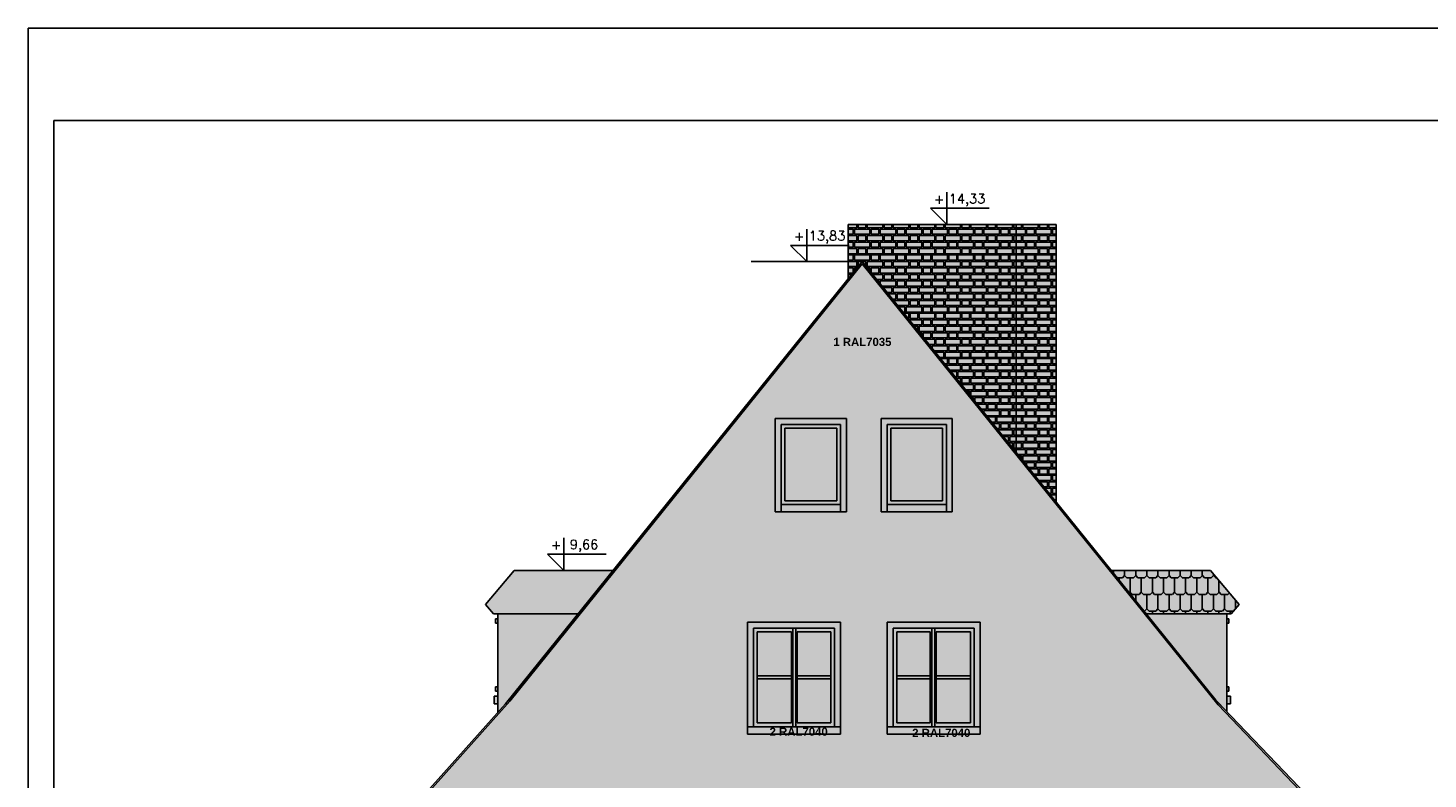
# Model space of a CAD drawing. Header units: millimetres. Extents: x 11979 to 23691, y 12825 to 41978.
# Tile 64 of 256: x 15292 to 17183, y 23178 to 24192. Entities that reach past the tile are written whole.
import ezdxf
from ezdxf.enums import TextEntityAlignment as Align

# ---------------------------------------------------------------- set-up
doc = ezdxf.new("R2010")
doc.units = ezdxf.units.MM
for name, color, linetype in [('-LI-WIDOK', 2, 'Continuous'), ('-MEBLE', 1, 'Continuous'), ('-RAMKA', 2, 'Continuous'), ('0-RAMKA-1', 2, 'Continuous'), ('_PROJEKTOWANE', 5, 'Continuous')]:
    doc.layers.add(name, color=color, linetype=linetype)
doc.styles.add('ARIAL', font='arial.ttf', dxfattribs={"height": 0.5})
doc.styles.add('SIMPLEX', font='simplex')

# ---------------------------------------------------------------- blocks, each defined once
blk = doc.blocks.new('FRWERFRWFSDWR')
at = {"layer": '-RAMKA', "color": 8}
for q in [(10137.9, 12472.2), (7167.9, 10372.2)]:
    blk.add_line((7167.9, 12472.2), q, dxfattribs=at)
at = {"layer": '-RAMKA', "color": 2}
for p, q in [((10102.9, 12347.2), (7202.9, 12347.2)), ((7202.9, 12347.2), (7202.9, 10407.2))]:
    blk.add_line(p, q, dxfattribs=at)

msp = doc.modelspace()

# ---------------------------------------------------------------- hatches: boundary and pattern name
at = {"layer": '-LI-WIDOK', "true_color": 0x991b1e}
h = msp.add_hatch(color=244, dxfattribs=at)
h.dxf.hatch_style = 1
h.paths.add_polyline_path([(16626.96, 23926.46), (16399.96, 23926.46), (16399.96, 23852.9), (16418.98, 23876.46), (16626.96, 23618.55)])
h.paths.add_polyline_path([(16680.96, 23926.46), (16626.96, 23926.46), (16626.96, 23618.55), (16680.96, 23551.59)])
at = {"layer": '-LI-WIDOK', "true_color": 0x939598}
h = msp.add_hatch(dxfattribs=at)
h.set_pattern_fill('FLEMISH', color=252, scale=35)
h.set_pattern_definition([(0, (481540.704, 32742.119), (17.5, 8.75), [21, -1.75, 10.5, -1.75]), (0, (481540.704, 32749.119), (17.5, 8.75), [21, -1.75, 10.5, -1.75]), (90, (481540.704, 32742.119), (-17.5, 8.75), [7, -10.5]), (90, (481561.704, 32742.119), (-17.5, 8.75), [7, -10.5]), (90, (481563.454, 32742.119), (-17.5, 8.75), [7, -10.5]), (90, (481573.954, 32742.119), (-17.5, 8.75), [7, -10.5])])
h.paths.add_polyline_path([(16626.96, 23926.46), (16399.96, 23926.46), (16399.96, 23852.9), (16418.98, 23876.46), (16626.96, 23618.55)])
h.paths.add_polyline_path([(16680.96, 23926.46), (16626.96, 23926.46), (16626.96, 23618.55), (16680.96, 23551.59)])
at = {"layer": '-LI-WIDOK', "true_color": 0xededed}
h = msp.add_hatch(color=7, dxfattribs=at)
h.dxf.hatch_style = 1
edge = h.paths.add_edge_path()
edge.add_line((16983.98, 23126.46), (16991.96, 23126.46))
edge.add_arc((17022.68, 23120.21), 31.35, 99.5474, 168.50496, ccw=False)
edge.add_ellipse((17017.48, 23151.48), major_axis=(-0.638, 0.124), ratio=0.526716, start_angle=95.84223, end_angle=276.04197)
edge.add_ellipse((17018.52, 23151.98), major_axis=(-1.4, 0.49), ratio=0.4271739, start_angle=-85.27404, end_angle=50.80577, ccw=False)
edge.add_ellipse((17018.51, 23153.13), major_axis=(-0.392, 0.518), ratio=0.526716, start_angle=148.32644, end_angle=236.30772)
edge.add_line((17018.96, 23153.02), (16899.45, 23278.16))
edge.add_line((16899.45, 23278.16), (16418.98, 23873.28))
edge.add_line((16418.98, 23873.28), (15943.09, 23283.14))
edge.add_line((15943.09, 23283.14), (15826.98, 23153.3))
edge.add_line((15826.98, 23153.3), (15826.98, 23153.02))
edge.add_ellipse((15827.42, 23153.13), major_axis=(0.392, 0.518), ratio=0.526716, start_angle=123.69228, end_angle=211.67356)
edge.add_ellipse((15827.41, 23151.98), major_axis=(1.4, 0.49), ratio=0.4271739, start_angle=309.19423, end_angle=445.27404)
edge.add_ellipse((15828.46, 23151.48), major_axis=(0.638, 0.124), ratio=0.526716, start_angle=83.95803, end_angle=264.15777)
edge.add_arc((15823.26, 23120.21), 31.35, 11.49504, 80.4526, ccw=False)
edge.add_line((15853.98, 23126.46), (15858.98, 23126.46))
edge.add_line((15858.98, 23126.46), (15862.98, 23126.46))
edge.add_line((15862.98, 23126.46), (15862.98, 22909.23))
edge.add_line((15862.98, 22909.23), (16474.95, 22909.23))
edge.add_line((16474.95, 22909.23), (16474.95, 23091.51))
edge.add_line((16474.95, 23091.51), (16476.95, 23091.51))
edge.add_line((16476.95, 23091.51), (16476.95, 23068.94))
edge.add_line((16476.95, 23068.94), (16480.48, 23068.94))
edge.add_line((16480.48, 23068.94), (16480.48, 23078.46))
edge.add_line((16480.48, 23078.46), (16493.2, 23078.46))
edge.add_line((16493.2, 23078.46), (16493.2, 23091.51))
edge.add_line((16493.2, 23091.51), (16495.2, 23091.51))
edge.add_line((16495.2, 23091.51), (16495.2, 23078.46))
edge.add_line((16495.2, 23078.46), (16509.2, 23078.46))
edge.add_line((16509.2, 23078.46), (16509.2, 23091.51))
edge.add_line((16509.2, 23091.51), (16511.2, 23091.51))
edge.add_line((16511.2, 23091.51), (16511.2, 23078.46))
edge.add_line((16511.2, 23078.46), (16525.2, 23078.46))
edge.add_line((16525.2, 23078.46), (16525.2, 23091.51))
edge.add_line((16525.2, 23091.51), (16527.2, 23091.51))
edge.add_line((16527.2, 23091.51), (16527.2, 23078.46))
edge.add_line((16527.2, 23078.46), (16541.2, 23078.46))
edge.add_line((16541.2, 23078.46), (16541.2, 23091.51))
edge.add_line((16541.2, 23091.51), (16543.2, 23091.51))
edge.add_line((16543.2, 23091.51), (16543.2, 23078.46))
edge.add_line((16543.2, 23078.46), (16557.2, 23078.46))
edge.add_line((16557.2, 23078.46), (16557.2, 23091.51))
edge.add_line((16557.2, 23091.51), (16559.2, 23091.51))
edge.add_line((16559.2, 23091.51), (16559.2, 23078.46))
edge.add_line((16559.2, 23078.46), (16573.2, 23078.46))
edge.add_line((16573.2, 23078.46), (16573.2, 23091.51))
edge.add_line((16573.2, 23091.51), (16575.2, 23091.51))
edge.add_line((16575.2, 23091.51), (16575.2, 23078.46))
edge.add_line((16575.2, 23078.46), (16589.2, 23078.46))
edge.add_line((16589.2, 23078.46), (16589.2, 23091.51))
edge.add_line((16589.2, 23091.51), (16591.2, 23091.51))
edge.add_line((16591.2, 23091.51), (16591.2, 23078.46))
edge.add_line((16591.2, 23078.46), (16605.2, 23078.46))
edge.add_line((16605.2, 23078.46), (16605.2, 23091.51))
edge.add_line((16605.2, 23091.51), (16607.2, 23091.51))
edge.add_line((16607.2, 23091.51), (16607.2, 23078.46))
edge.add_line((16607.2, 23078.46), (16619.48, 23078.46))
edge.add_line((16619.48, 23078.46), (16619.48, 23068.94))
edge.add_line((16619.48, 23068.94), (16623.6, 23068.94))
edge.add_line((16623.6, 23068.94), (16623.6, 23091.51))
edge.add_line((16623.6, 23091.51), (16625.6, 23091.51))
edge.add_line((16625.6, 23091.51), (16625.6, 22909.23))
edge.add_line((16625.6, 22909.23), (16659.98, 22909.23))
edge.add_line((16659.98, 22909.23), (16659.98, 22526.23))
edge.add_line((16659.98, 22526.23), (16983.98, 22526.23))
edge.add_line((16983.98, 22526.23), (16983.98, 22565.46))
edge.add_line((16983.98, 22565.46), (16983.98, 23126.46))
h.paths.add_polyline_path([(16263.81, 23238.46), (16263.81, 23389.46), (16389.48, 23389.46), (16389.48, 23238.46)], flags=16)
h.paths.add_polyline_path([(16271.81, 23248.46), (16271.81, 23381.46), (16381.48, 23381.46), (16381.48, 23248.46)], flags=0)
h.paths.add_polyline_path([(16276.81, 23253.46), (16276.81, 23376.46), (16323.15, 23376.46), (16323.15, 23253.46)], flags=0)
h.paths.add_polyline_path([(16331.15, 23253.46), (16331.15, 23376.46), (16376.48, 23376.46), (16376.48, 23253.46)], flags=0)
h.paths.add_polyline_path([(16452.48, 23238.46), (16452.48, 23389.46), (16578.15, 23389.46), (16578.15, 23238.46)], flags=16)
h.paths.add_polyline_path([(16460.48, 23248.46), (16460.48, 23381.46), (16570.15, 23381.46), (16570.15, 23248.46)], flags=0)
h.paths.add_polyline_path([(16465.48, 23253.46), (16465.48, 23376.46), (16510.81, 23376.46), (16510.81, 23253.46)], flags=0)
h.paths.add_polyline_path([(16518.81, 23253.46), (16518.81, 23376.46), (16565.15, 23376.46), (16565.15, 23253.46)], flags=0)
h.paths.add_polyline_path([(16301.48, 23538.46), (16301.48, 23664.46), (16397.48, 23664.46), (16397.48, 23538.46)], flags=16)
h.paths.add_polyline_path([(16309.48, 23548.46), (16309.48, 23656.46), (16389.48, 23656.46), (16389.48, 23548.46)], flags=0)
h.paths.add_polyline_path([(16314.48, 23553.46), (16314.48, 23651.46), (16384.48, 23651.46), (16384.48, 23553.46)], flags=0)
h.paths.add_polyline_path([(16444.48, 23538.46), (16444.48, 23664.46), (16540.48, 23664.46), (16540.48, 23538.46)], flags=16)
h.paths.add_polyline_path([(16452.48, 23548.46), (16452.48, 23656.46), (16532.48, 23656.46), (16532.48, 23548.46)], flags=0)
h.paths.add_polyline_path([(16457.48, 23553.46), (16457.48, 23651.46), (16527.48, 23651.46), (16527.48, 23553.46)], flags=0)
at = {"layer": '-LI-WIDOK', "true_color": 0xb6c7cd}
h = msp.add_hatch(color=9, dxfattribs=at)
h.dxf.hatch_style = 1
h.paths.add_polyline_path([(15943.09, 23283.14), (16418.98, 23873.28), (16899.45, 23278.16), (17018.96, 23153.02), (17018.96, 23156.46), (16896.37, 23284.46), (16802.48, 23400.89), (16418.98, 23876.46), (15936.98, 23279.46), (15926.58, 23267.83), (15826.98, 23156.46), (15826.98, 23153.3)])
at = {"layer": '-LI-WIDOK', "true_color": 0x939598}
h = msp.add_hatch(color=252, dxfattribs=at)
h.dxf.hatch_style = 1
h.paths.add_polyline_path([(16309.48, 23656.46), (16389.48, 23656.46), (16389.48, 23548.46), (16389.48, 23538.46), (16397.48, 23538.46), (16397.48, 23664.46), (16301.48, 23664.46), (16301.48, 23538.46), (16309.48, 23538.46), (16309.48, 23548.46)])
h.paths.add_polyline_path([(16452.48, 23656.46), (16532.48, 23656.46), (16532.48, 23548.46), (16532.48, 23538.46), (16540.48, 23538.46), (16540.48, 23664.46), (16444.48, 23664.46), (16444.48, 23538.46), (16452.48, 23538.46), (16452.48, 23548.46)])
h.paths.add_polyline_path([(16532.48, 23548.46), (16452.48, 23548.46), (16452.48, 23538.46), (16532.48, 23538.46)], flags=17)
h.paths.add_polyline_path([(16389.48, 23548.46), (16309.48, 23548.46), (16309.48, 23538.46), (16389.48, 23538.46)], flags=17)
h.paths.add_polyline_path([(16389.48, 23389.46), (16263.81, 23389.46), (16263.81, 23248.46), (16271.81, 23248.46), (16271.81, 23381.46), (16381.48, 23381.46), (16381.48, 23248.46), (16389.48, 23248.46)])
h.paths.add_polyline_path([(16389.48, 23248.46), (16263.81, 23248.46), (16263.81, 23238.46), (16389.48, 23238.46)])
h.paths.add_polyline_path([(16578.15, 23248.46), (16452.48, 23248.46), (16452.48, 23238.46), (16578.15, 23238.46)])
h.paths.add_polyline_path([(16460.48, 23381.46), (16570.15, 23381.46), (16570.15, 23248.46), (16578.15, 23248.46), (16578.15, 23389.46), (16452.48, 23389.46), (16452.48, 23248.46), (16460.48, 23248.46)])
h.paths.add_polyline_path([(16488.48, 22990.24), (16480.48, 22990.24), (16480.48, 22971.24), (16488.48, 22971.24)])
h.paths.add_polyline_path([(16488.48, 23007.59), (16480.48, 23007.59), (16480.48, 22992.24), (16488.48, 22992.24)])
h.paths.add_polyline_path([(16488.48, 23028.59), (16480.48, 23028.59), (16480.48, 23009.59), (16488.48, 23009.59)])
h.paths.add_polyline_path([(16488.48, 23047.44), (16480.48, 23047.44), (16480.48, 23029.09), (16488.48, 23029.09)])
h.paths.add_polyline_path([(16488.48, 23066.94), (16480.48, 23066.94), (16480.48, 23047.94), (16488.48, 23047.94)])
h.paths.add_polyline_path([(16493.2, 23078.46), (16480.48, 23078.46), (16480.48, 23068.94), (16488.48, 23068.94), (16488.48, 23070.46), (16493.2, 23070.46)])
h.paths.add_polyline_path([(16509.2, 23078.46), (16495.2, 23078.46), (16495.2, 23070.46), (16509.2, 23070.46)])
h.paths.add_polyline_path([(16525.2, 23078.46), (16511.2, 23078.46), (16511.2, 23070.46), (16525.2, 23070.46)])
h.paths.add_polyline_path([(16541.2, 23078.46), (16527.2, 23078.46), (16527.2, 23070.46), (16541.2, 23070.46)])
h.paths.add_polyline_path([(16557.2, 23078.46), (16543.2, 23078.46), (16543.2, 23070.46), (16557.2, 23070.46)])
h.paths.add_polyline_path([(16573.2, 23078.46), (16559.2, 23078.46), (16559.2, 23070.46), (16573.2, 23070.46)])
h.paths.add_polyline_path([(16589.2, 23078.46), (16575.2, 23078.46), (16575.2, 23070.46), (16589.2, 23070.46)])
h.paths.add_polyline_path([(16605.2, 23078.46), (16591.2, 23078.46), (16591.2, 23070.46), (16605.2, 23070.46)])
h.paths.add_polyline_path([(16619.48, 23078.46), (16607.2, 23078.46), (16607.2, 23070.46), (16611.48, 23070.46), (16611.48, 23068.94), (16619.48, 23068.94)])
h.paths.add_polyline_path([(16619.48, 23066.94), (16611.48, 23066.94), (16611.48, 23047.94), (16619.48, 23047.94)])
h.paths.add_polyline_path([(16619.48, 23047.44), (16611.48, 23047.44), (16611.48, 23029.09), (16619.48, 23029.09)])
h.paths.add_polyline_path([(16619.48, 23028.59), (16611.48, 23028.59), (16611.48, 23009.59), (16619.48, 23009.59)])
h.paths.add_polyline_path([(16619.48, 23007.59), (16611.48, 23007.59), (16611.48, 22992.24), (16619.48, 22992.24)])
h.paths.add_polyline_path([(16619.48, 22990.24), (16611.48, 22990.24), (16611.48, 22971.24), (16619.48, 22971.24)])
h.paths.add_polyline_path([(16619.48, 22970.74), (16611.48, 22970.74), (16611.48, 22952.39), (16619.48, 22952.39)])
h.paths.add_polyline_path([(16619.48, 22951.89), (16611.48, 22951.89), (16611.48, 22932.89), (16619.48, 22932.89)])
h.paths.add_polyline_path([(16619.48, 22930.46), (16607.2, 22930.46), (16607.2, 22920.46), (16619.48, 22920.46)])
h.paths.add_polyline_path([(16605.2, 22930.46), (16591.2, 22930.46), (16591.2, 22920.46), (16605.2, 22920.46)])
h.paths.add_polyline_path([(16589.2, 22930.46), (16575.2, 22930.46), (16575.2, 22920.46), (16589.2, 22920.46)])
h.paths.add_polyline_path([(16573.2, 22930.46), (16559.2, 22930.46), (16559.2, 22920.46), (16573.2, 22920.46)])
h.paths.add_polyline_path([(16557.2, 22930.46), (16543.2, 22930.46), (16543.2, 22920.46), (16557.2, 22920.46)])
h.paths.add_polyline_path([(16541.2, 22930.46), (16527.2, 22930.46), (16527.2, 22920.46), (16541.2, 22920.46)])
h.paths.add_polyline_path([(16525.2, 22930.46), (16511.2, 22930.46), (16511.2, 22920.46), (16525.2, 22920.46)])
h.paths.add_polyline_path([(16509.2, 22930.46), (16495.2, 22930.46), (16495.2, 22920.46), (16509.2, 22920.46)])
h.paths.add_polyline_path([(16480.48, 22930.89), (16476.95, 22930.89), (16476.95, 22909.23), (16493.2, 22909.23), (16493.2, 22920.46), (16480.48, 22920.46)])
h.paths.add_polyline_path([(16493.2, 22930.46), (16480.48, 22930.46), (16480.48, 22920.46), (16493.2, 22920.46)], flags=17)
h.paths.add_polyline_path([(16488.48, 22951.89), (16480.48, 22951.89), (16480.48, 22932.89), (16488.48, 22932.89)])
h.paths.add_polyline_path([(16488.48, 22970.74), (16480.48, 22970.74), (16480.48, 22952.39), (16488.48, 22952.39)])
at = {"layer": '-LI-WIDOK', "true_color": 0xededed}
h = msp.add_hatch(color=7, dxfattribs=at)
h.dxf.hatch_style = 1
h.paths.add_polyline_path([(16389.48, 23656.46), (16309.48, 23656.46), (16309.48, 23548.46), (16389.48, 23548.46)])
h.paths.add_polyline_path([(16314.48, 23651.46), (16384.48, 23651.46), (16384.48, 23553.46), (16314.48, 23553.46)], flags=16)
h.paths.add_polyline_path([(16532.48, 23656.46), (16452.48, 23656.46), (16452.48, 23548.46), (16532.48, 23548.46)])
h.paths.add_polyline_path([(16457.48, 23651.46), (16527.48, 23651.46), (16527.48, 23553.46), (16457.48, 23553.46)], flags=16)
h.paths.add_polyline_path([(16516.81, 23381.46), (16512.81, 23381.46), (16512.81, 23248.46), (16516.81, 23248.46)])
h.paths.add_polyline_path([(16512.81, 23381.46), (16460.48, 23381.46), (16460.48, 23248.46), (16512.81, 23248.46)])
h.paths.add_polyline_path([(16510.81, 23376.46), (16510.81, 23253.46), (16465.48, 23253.46), (16465.48, 23376.46)], flags=16)
h.paths.add_polyline_path([(16510.81, 23316.96), (16465.48, 23316.96), (16465.48, 23312.96), (16510.81, 23312.96)], flags=0)
h.paths.add_polyline_path([(16565.15, 23316.96), (16518.81, 23316.96), (16518.81, 23312.96), (16565.15, 23312.96)], flags=0)
h.paths.add_polyline_path([(16570.15, 23381.46), (16516.81, 23381.46), (16516.81, 23248.46), (16570.15, 23248.46)])
h.paths.add_polyline_path([(16565.15, 23253.46), (16518.81, 23253.46), (16518.81, 23376.46), (16565.15, 23376.46)], flags=16)
at = {"layer": '-LI-WIDOK', "true_color": 0xadddf7}
h = msp.add_hatch(color=141, dxfattribs=at)
h.dxf.hatch_style = 1
h.paths.add_polyline_path([(16384.48, 23651.46), (16314.48, 23651.46), (16314.48, 23553.46), (16384.48, 23553.46)])
h.paths.add_polyline_path([(16527.48, 23651.46), (16457.48, 23651.46), (16457.48, 23553.46), (16527.48, 23553.46)])
at = {"layer": '-LI-WIDOK'}
h = msp.add_hatch(dxfattribs=at)
h.set_pattern_fill('DACHOWKA', color=256, scale=2)
h.set_pattern_definition([(0, (481546.7, 32742.12), (0, 90), [18, -12]), (0, (481561.7, 32787.12), (0, 90), [18, -12]), (90, (481540.704, 32748.12), (-30, 2e-15), [39, -51]), (90, (481555.704, 32793.12), (-30, 2e-15), [39, -51]), (45, (481564.704, 32742.12), (-44.999993, 44.999993), [8.4852, -55.1544]), (45, (481594.704, 32742.12), (-44.999993, 44.999993), [8.4852, -55.1544]), (45, (481624.704, 32742.12), (-44.999993, 44.999993), [8.4852, -55.1544]), (135, (481546.704, 32742.12), (-44.999993, -44.999993), [8.4852, -55.1544]), (135, (481576.704, 32742.12), (-44.999993, -44.999993), [8.4852, -55.1544]), (135, (481606.704, 32742.12), (-44.999993, -44.999993), [8.4852, -55.1544])])
h.paths.add_polyline_path([(16444.84, 20871.33), (16339.57, 20825.47), (16339.57, 20812.69), (16546.16, 20812.69), (16546.16, 20825.47)], flags=0)
h.paths.add_polyline_path([(16796.75, 20871.33), (16691.48, 20825.47), (16691.48, 20812.69), (16898.07, 20812.69), (16898.07, 20825.47)], flags=0)
h.paths.add_polyline_path([(16444.84, 20871.33), (16339.57, 20825.47), (16339.57, 20812.69), (16546.16, 20812.69), (16546.16, 20825.47)], flags=0)
h.paths.add_polyline_path([(16796.75, 20871.33), (16691.48, 20825.47), (16691.48, 20812.69), (16898.07, 20812.69), (16898.07, 20825.47)], flags=0)
h.paths.add_polyline_path([(16082.36, 23459.52), (15948.85, 23459.52), (15910.16, 23413.66), (15920.73, 23400.89), (16035.02, 23400.89)])
h.paths.add_polyline_path([(17163.1, 21288.26), (16324.7, 21288.26), (16324.7, 21030.36), (16269.35, 21030.36), (16269.35, 21288.26), (15756.7, 21288.26), (15756.7, 20573.26), (17466.7, 20573.26), (17466.7, 21288.26), (17317.1, 21288.26), (17317.1, 21244.25), (17339.63, 21244.25), (17339.63, 21164.25), (17317.1, 21164.25), (17317.1, 20963.39), (17163.1, 20963.39)])
h.paths.add_polyline_path([(16136.75, 20796.72), (16191.75, 20796.72), (16191.75, 20740.34), (16136.75, 20740.34)], flags=16)
h.paths.add_polyline_path([(16192.36, 20789.53), (16191.75, 20796.72), (16191.75, 20748.1), (16191.75, 20740.34), (16136.75, 20740.34), (16192.36, 20740.91)], flags=16)
h.paths.add_polyline_path([(16141.75, 20791.72), (16186.75, 20791.72), (16186.75, 20753.1), (16141.75, 20753.1)], flags=16)
h.paths.add_polyline_path([(16153, 20772.41), (16164.25, 20791.72), (16175.5, 20772.41), (16164.25, 20753.1)], flags=0)
h.paths.add_polyline_path([(16339.57, 20825.47), (16444.84, 20871.33), (16422.89, 20893.27), (16444.84, 20893.27), (16444.84, 20871.33), (16546.16, 20825.47), (16546.16, 20812.69), (16523.84, 20812.69), (16523.84, 20680.6), (16365.84, 20680.6), (16365.84, 20812.69), (16339.57, 20812.69)], flags=16)
h.paths.add_polyline_path([(16388.63, 20701.26), (16393.63, 20701.26), (16393.63, 20758.98), (16443.23, 20758.98), (16443.23, 20701.26), (16447.23, 20701.26), (16447.23, 20758.98), (16496.84, 20758.98), (16496.84, 20701.26), (16501.84, 20701.26), (16501.84, 20691.26), (16388.63, 20691.26)], flags=0)
h.paths.add_polyline_path([(16388.63, 20701.26), (16501.84, 20701.26), (16501.84, 20691.26), (16388.63, 20691.26)], flags=0)
h.paths.add_polyline_path([(16691.48, 20825.47), (16796.75, 20871.33), (16898.07, 20825.47), (16898.07, 20812.69), (16875.75, 20812.69), (16875.75, 20680.6), (16717.75, 20680.6), (16717.75, 20812.69), (16691.48, 20812.69)], flags=16)
h.paths.add_polyline_path([(16740.54, 20701.26), (16745.54, 20701.26), (16745.54, 20758.98), (16795.14, 20758.98), (16795.14, 20701.26), (16799.14, 20701.26), (16799.14, 20758.98), (16848.75, 20758.98), (16848.75, 20701.26), (16853.75, 20701.26), (16853.75, 20691.26), (16740.54, 20691.26)], flags=0)
h.paths.add_polyline_path([(16740.54, 20701.26), (16853.75, 20701.26), (16853.75, 20691.26), (16740.54, 20691.26)], flags=0)
h.paths.add_polyline_path([(17179.28, 20770.01), (17234.28, 20770.01), (17190.16, 20780.09), (17189.99, 20755.63)], flags=16)
h.paths.add_polyline_path([(17221.7, 20757.31), (17228.1, 20774.95), (17200.17, 20761.99), (17190.16, 20780.09), (17189.99, 20755.63), (17199.38, 20751.97)], flags=16)
h.paths.add_polyline_path([(17182.23, 20757.37), (17227.23, 20757.37), (17225.91, 20753.1), (17180.91, 20753.1)], flags=16)
h.paths.add_polyline_path([(17192.16, 20772.41), (17201.83, 20765.91), (17214.66, 20772.41), (17203.41, 20753.1)], flags=0)
h.paths.add_polyline_path([(17250.26, 18627.59), (15540.26, 18627.59), (15540.26, 17912.59), (17250.26, 17912.59)])
h.paths.add_polyline_path([(16108.89, 18164.79), (16210.21, 18210.65), (16188.27, 18232.6), (16210.21, 18232.6), (16210.21, 18210.65), (16315.48, 18164.79), (16315.48, 18152.02), (16289.21, 18152.02), (16289.21, 18019.93), (16131.21, 18019.93), (16131.21, 18152.02), (16108.89, 18152.02)], flags=16)
h.paths.add_polyline_path([(16153.21, 18040.59), (16158.21, 18040.59), (16158.21, 18098.3), (16207.82, 18098.3), (16261.43, 18098.3), (16261.43, 18040.59), (16266.43, 18040.59), (16266.43, 18030.59), (16153.21, 18030.59)], flags=0)
h.paths.add_polyline_path([(16153.21, 18040.59), (16207.82, 18040.59), (16207.82, 18094.3), (16211.82, 18094.3), (16211.82, 18040.59), (16266.43, 18040.59), (16266.43, 18030.59), (16153.21, 18030.59)], flags=0)
h.paths.add_polyline_path([(16460.8, 18164.79), (16562.12, 18210.65), (16667.39, 18164.79), (16667.39, 18152.02), (16641.12, 18152.02), (16641.12, 18019.93), (16483.12, 18019.93), (16483.12, 18152.02), (16460.8, 18152.02)], flags=16)
h.paths.add_polyline_path([(16505.12, 18040.59), (16510.12, 18040.59), (16510.12, 18098.3), (16559.73, 18098.3), (16613.33, 18098.3), (16613.33, 18040.59), (16618.33, 18040.59), (16618.33, 18030.59), (16505.12, 18030.59)], flags=0)
h.paths.add_polyline_path([(16505.12, 18040.59), (16559.73, 18040.59), (16559.73, 18094.3), (16563.73, 18094.3), (16563.73, 18040.59), (16618.33, 18040.59), (16618.33, 18030.59), (16505.12, 18030.59)], flags=0)
h.paths.add_polyline_path([(16601.52, 18511), (16601.52, 18591), (16651.52, 18591), (16651.52, 18511)], flags=16)
h.paths.add_polyline_path([(16191.58, 18236.86), (16208.04, 18236.86), (16208.04, 18253.32), (16191.58, 18253.32)], flags=16)
h.paths.add_polyline_path([(16214.53, 18232.19), (16260.55, 18232.19), (16260.55, 18255.05), (16214.53, 18255.05)], flags=16)
at = {"layer": '-LI-WIDOK', "true_color": 0xaf4318}
h = msp.add_hatch(color=34, dxfattribs=at)
h.dxf.hatch_style = 1
h.paths.add_polyline_path([(16082.36, 23459.52), (15948.85, 23459.52), (15910.16, 23413.66), (15920.73, 23400.89), (16035.02, 23400.89)])
h.paths.add_polyline_path([(16889.11, 23459.52), (16755.2, 23459.52), (16802.48, 23400.89), (16911.37, 23400.89), (16917.23, 23400.89), (16927.8, 23413.66)])
at = {"layer": '-LI-WIDOK'}
h = msp.add_hatch(dxfattribs=at)
h.set_pattern_fill('DACHOWKA', color=256)
h.set_pattern_definition([(0, (481543.704, 32742.12), (0, 45), [9, -6]), (0, (481551.204, 32764.62), (0, 45), [9, -6]), (90, (481540.704, 32745.119), (-15, 9e-16), [19.5, -25.5]), (90, (481548.204, 32767.619), (-15, 9e-16), [19.5, -25.5]), (45, (481552.704, 32742.12), (-22.4999964, 22.4999964), [4.2426, -27.5772]), (45, (481567.704, 32742.12), (-22.4999964, 22.4999964), [4.2426, -27.5772]), (45, (481582.704, 32742.12), (-22.4999964, 22.4999964), [4.2426, -27.5772]), (135, (481543.704, 32742.12), (-22.4999964, -22.4999964), [4.2426, -27.5772]), (135, (481558.704, 32742.12), (-22.4999964, -22.4999964), [4.2426, -27.5772]), (135, (481573.704, 32742.12), (-22.4999964, -22.4999964), [4.2426, -27.5772])])
h.paths.add_polyline_path([(16889.11, 23459.52), (16755.2, 23459.52), (16802.48, 23400.89), (16906.37, 23400.89), (16917.23, 23400.89), (16927.8, 23413.66)])
at = {"layer": '-LI-WIDOK', "true_color": 0x939598}
h = msp.add_hatch(color=252, dxfattribs=at)
h.dxf.hatch_style = 1
h.paths.add_polyline_path([(15926.58, 23393.94), (15923.71, 23393.94), (15923.71, 23388.27), (15926.58, 23388.27)])
h.paths.add_polyline_path([(15926.58, 23289.46), (15921.58, 23289.46), (15921.58, 23279.46), (15926.58, 23279.46)])
h.paths.add_polyline_path([(15926.58, 23302.07), (15923.71, 23302.07), (15923.71, 23296.41), (15926.58, 23296.41)])
h.paths.add_polyline_path([(16916.37, 23289.46), (16911.37, 23289.46), (16911.37, 23279.46), (16916.37, 23279.46)])
h.paths.add_polyline_path([(16914.25, 23302.07), (16911.37, 23302.07), (16911.37, 23296.41), (16914.25, 23296.41)])
h.paths.add_polyline_path([(16914.25, 23393.94), (16911.37, 23393.94), (16911.37, 23388.27), (16914.25, 23388.27)])
at = {"layer": '-LI-WIDOK', "true_color": 0x991b1e}
h = msp.add_hatch(color=244, dxfattribs=at)
h.dxf.hatch_style = 1
h.paths.add_polyline_path([(16035.02, 23400.89), (15926.58, 23400.89), (15926.58, 23306.18), (15926.58, 23302.07), (15926.58, 23267.83), (15936.98, 23279.46)])
h.paths.add_polyline_path([(16911.37, 23400.89), (16802.48, 23400.89), (16896.37, 23284.46), (16911.37, 23268.8), (16911.37, 23302.07), (16911.37, 23306.18)])
at = {"layer": '-LI-WIDOK', "true_color": 0xededed}
h = msp.add_hatch(color=7, dxfattribs=at)
h.dxf.hatch_style = 1
h.paths.add_polyline_path([(16329.15, 23381.46), (16325.15, 23381.46), (16325.15, 23248.46), (16329.15, 23248.46)])
h.paths.add_polyline_path([(16376.48, 23316.96), (16331.15, 23316.96), (16331.15, 23312.96), (16376.48, 23312.96)], flags=0)
h.paths.add_polyline_path([(16323.15, 23316.96), (16276.81, 23316.96), (16276.81, 23312.96), (16323.15, 23312.96)], flags=0)
h.paths.add_polyline_path([(16325.15, 23381.46), (16271.81, 23381.46), (16271.81, 23248.46), (16325.15, 23248.46)])
h.paths.add_polyline_path([(16323.15, 23253.46), (16276.81, 23253.46), (16276.81, 23376.46), (16323.15, 23376.46)], flags=16)
h.paths.add_polyline_path([(16381.48, 23381.46), (16329.15, 23381.46), (16329.15, 23248.46), (16381.48, 23248.46)])
h.paths.add_polyline_path([(16331.15, 23376.46), (16376.48, 23376.46), (16376.48, 23253.46), (16331.15, 23253.46)], flags=16)
at = {"layer": '-LI-WIDOK', "true_color": 0xadddf7}
h = msp.add_hatch(color=141, dxfattribs=at)
h.dxf.hatch_style = 1
h.paths.add_polyline_path([(16323.15, 23376.46), (16276.81, 23376.46), (16276.81, 23316.96), (16323.15, 23316.96)])
h.paths.add_polyline_path([(16376.48, 23376.46), (16331.15, 23376.46), (16331.15, 23316.96), (16376.48, 23316.96)])
h.paths.add_polyline_path([(16376.48, 23312.96), (16331.15, 23312.96), (16331.15, 23253.46), (16376.48, 23253.46)])
h.paths.add_polyline_path([(16323.15, 23312.96), (16276.81, 23312.96), (16276.81, 23253.46), (16323.15, 23253.46)])
h.paths.add_polyline_path([(16510.81, 23312.96), (16465.48, 23312.96), (16465.48, 23253.46), (16510.81, 23253.46)])
h.paths.add_polyline_path([(16510.81, 23376.46), (16465.48, 23376.46), (16465.48, 23316.96), (16510.81, 23316.96)])
h.paths.add_polyline_path([(16565.15, 23376.46), (16518.81, 23376.46), (16518.81, 23316.96), (16565.15, 23316.96)])
h.paths.add_polyline_path([(16565.15, 23312.96), (16518.81, 23312.96), (16518.81, 23253.46), (16565.15, 23253.46)])
at = {"layer": '-LI-WIDOK', "true_color": 0xededed}
h = msp.add_hatch(color=7, dxfattribs=at)
h.dxf.hatch_style = 1
h.paths.add_polyline_path([(16323.15, 23316.96), (16276.81, 23316.96), (16276.81, 23312.96), (16323.15, 23312.96)])
h.paths.add_polyline_path([(16376.48, 23316.96), (16331.15, 23316.96), (16331.15, 23312.96), (16376.48, 23312.96)])
h = msp.add_hatch(color=7, dxfattribs=at)
h.dxf.hatch_style = 1
h.paths.add_polyline_path([(16510.81, 23316.96), (16465.48, 23316.96), (16465.48, 23312.96), (16510.81, 23312.96)])
h.paths.add_polyline_path([(16565.15, 23316.96), (16518.81, 23316.96), (16518.81, 23312.96), (16565.15, 23312.96)])

# ---------------------------------------------------------------- linework, layer by layer
at = {"layer": '-LI-WIDOK'}
for p, q in [((16399.96, 23926.46), (16680.96, 23926.46)), ((16399.96, 23852.9), (16399.96, 23926.46)), ((16626.96, 23618.55), (16626.96, 23926.46)), ((16680.96, 23551.59), (16680.96, 23926.46)), ((16418.98, 23876.46), (15936.98, 23279.46)), ((16418.98, 23876.46), (16896.37, 23284.46)), ((16397.48, 23664.46), (16301.48, 23664.46)), ((16301.48, 23664.46), (16301.48, 23538.46)), ((16389.48, 23656.46), (16309.48, 23656.46)), ((16309.48, 23656.46), (16309.48, 23548.46)), ((16389.48, 23548.46), (16389.48, 23656.46)), ((16397.48, 23538.46), (16397.48, 23664.46)), ((16540.48, 23664.46), (16444.48, 23664.46)), ((16444.48, 23664.46), (16444.48, 23538.46)), ((16532.48, 23656.46), (16452.48, 23656.46)), ((16452.48, 23656.46), (16452.48, 23548.46)), ((16532.48, 23548.46), (16532.48, 23656.46)), ((16540.48, 23538.46), (16540.48, 23664.46)), ((16384.48, 23651.46), (16314.48, 23651.46)), ((16314.48, 23651.46), (16314.48, 23553.46)), ((16384.48, 23553.46), (16384.48, 23651.46)), ((16527.48, 23651.46), (16457.48, 23651.46)), ((16457.48, 23651.46), (16457.48, 23553.46)), ((16527.48, 23553.46), (16527.48, 23651.46)), ((16309.48, 23548.46), (16389.48, 23548.46)), ((16309.48, 23548.46), (16309.48, 23538.46)), ((16314.48, 23553.46), (16384.48, 23553.46)), ((16389.48, 23548.46), (16389.48, 23538.46)), ((16452.48, 23548.46), (16532.48, 23548.46)), ((16452.48, 23548.46), (16452.48, 23538.46)), ((16457.48, 23553.46), (16527.48, 23553.46)), ((16532.48, 23548.46), (16532.48, 23538.46)), ((16301.48, 23538.46), (16397.48, 23538.46)), ((16444.48, 23538.46), (16540.48, 23538.46)), ((15910.16, 23413.66), (15948.85, 23459.52)), ((16082.76, 23459.52), (15948.85, 23459.52)), ((16755.2, 23459.52), (16889.11, 23459.52)), ((16927.8, 23413.66), (16889.11, 23459.52)), ((15920.73, 23400.89), (15910.16, 23413.66)), ((16917.23, 23400.89), (16927.8, 23413.66)), ((16035.47, 23400.89), (15920.73, 23400.89)), ((15926.58, 23393.94), (15923.71, 23393.94)), ((15923.71, 23393.94), (15923.71, 23388.27)), ((15926.58, 23306.18), (15926.58, 23400.89)), ((15931.58, 23400.89), (16035.47, 23400.89)), ((16802.48, 23400.89), (16917.23, 23400.89)), ((16906.37, 23400.89), (16802.48, 23400.89)), ((16911.37, 23306.18), (16911.37, 23400.89)), ((16911.37, 23393.94), (16914.25, 23393.94)), ((16914.25, 23393.94), (16914.25, 23388.27)), ((15923.71, 23388.27), (15926.58, 23388.27)), ((15926.58, 23388.27), (15926.58, 23384.17)), ((16389.48, 23389.46), (16263.81, 23389.46)), ((16263.81, 23389.46), (16263.81, 23238.46)), ((16381.48, 23381.46), (16271.81, 23381.46)), ((16271.81, 23381.46), (16271.81, 23248.46)), ((16323.15, 23376.46), (16276.81, 23376.46)), ((16276.81, 23376.46), (16276.81, 23253.46)), ((16323.15, 23253.46), (16323.15, 23376.46)), ((16325.15, 23248.46), (16325.15, 23381.46)), ((16329.15, 23248.46), (16329.15, 23381.46)), ((16331.15, 23253.46), (16331.15, 23376.46)), ((16376.48, 23376.46), (16331.15, 23376.46)), ((16376.48, 23253.46), (16376.48, 23376.46)), ((16381.48, 23248.46), (16381.48, 23381.46)), ((16389.48, 23238.46), (16389.48, 23389.46)), ((16578.15, 23389.46), (16452.48, 23389.46)), ((16452.48, 23389.46), (16452.48, 23238.46)), ((16570.15, 23381.46), (16460.48, 23381.46)), ((16460.48, 23381.46), (16460.48, 23248.46)), ((16510.81, 23376.46), (16465.48, 23376.46)), ((16465.48, 23376.46), (16465.48, 23253.46)), ((16510.81, 23376.46), (16510.81, 23253.46)), ((16512.81, 23381.46), (16512.81, 23248.46)), ((16516.81, 23381.46), (16516.81, 23248.46)), ((16565.15, 23376.46), (16518.81, 23376.46)), ((16518.81, 23376.46), (16518.81, 23253.46)), ((16565.15, 23253.46), (16565.15, 23376.46)), ((16570.15, 23248.46), (16570.15, 23381.46)), ((16578.15, 23238.46), (16578.15, 23389.46)), ((16911.37, 23388.27), (16911.37, 23384.17)), ((16914.25, 23388.27), (16911.37, 23388.27)), ((16323.15, 23316.96), (16276.81, 23316.96)), ((16376.48, 23316.96), (16331.15, 23316.96)), ((16510.81, 23316.96), (16465.48, 23316.96)), ((16565.15, 23316.96), (16518.81, 23316.96)), ((15923.71, 23302.07), (15926.58, 23302.07)), ((15923.71, 23296.41), (15923.71, 23302.07)), ((15926.58, 23296.41), (15923.71, 23296.41)), ((15926.58, 23302.07), (15926.58, 23306.18)), ((15926.58, 23267.83), (15926.58, 23302.07)), ((16323.15, 23312.96), (16276.81, 23312.96)), ((16376.48, 23312.96), (16331.15, 23312.96)), ((16510.81, 23312.96), (16465.48, 23312.96)), ((16565.15, 23312.96), (16518.81, 23312.96)), ((16911.37, 23302.07), (16911.37, 23306.18)), ((16911.37, 23268.8), (16911.37, 23302.07)), ((16914.25, 23302.07), (16911.37, 23302.07)), ((16911.37, 23296.41), (16914.25, 23296.41)), ((16914.25, 23296.41), (16914.25, 23302.07)), ((15826.98, 23156.46), (15936.98, 23279.46)), ((15921.58, 23279.46), (15921.58, 23289.46)), ((15921.58, 23289.46), (15926.58, 23289.46)), ((15926.58, 23279.46), (15921.58, 23279.46)), ((17018.96, 23156.46), (16896.37, 23284.46)), ((16916.37, 23289.46), (16911.37, 23289.46)), ((16911.37, 23279.46), (16916.37, 23279.46)), ((16916.37, 23279.46), (16916.37, 23289.46)), ((16263.81, 23248.46), (16389.48, 23248.46)), ((16276.81, 23253.46), (16323.15, 23253.46)), ((16331.15, 23253.46), (16376.48, 23253.46)), ((16452.48, 23248.46), (16578.15, 23248.46)), ((16465.48, 23253.46), (16510.81, 23253.46)), ((16518.81, 23253.46), (16565.15, 23253.46)), ((16263.81, 23238.46), (16389.48, 23238.46)), ((16452.48, 23238.46), (16578.15, 23238.46))]:
    msp.add_line(p, q, dxfattribs=at)
at = {"layer": '-LI-WIDOK', "color": 2, "lineweight": 0}
for p, q in [((16626.96, 23926.46), (16399.96, 23926.46)), ((16399.96, 23926.46), (16399.96, 23876.46)), ((16626.96, 23618.55), (16626.96, 23926.46)), ((16680.96, 23926.46), (16626.96, 23926.46)), ((16626.96, 23926.46), (16626.96, 23618.55)), ((16680.96, 23551.59), (16680.96, 23926.46)), ((16418.98, 23876.46), (16626.96, 23618.55)), ((16626.96, 23618.55), (16680.96, 23551.59)), ((16035.02, 23400.89), (15926.58, 23400.89)), ((15926.58, 23400.89), (15926.58, 23306.18)), ((15936.98, 23279.46), (16035.02, 23400.89)), ((16911.37, 23400.89), (16802.48, 23400.89)), ((16802.48, 23400.89), (16896.37, 23284.46)), ((16911.37, 23306.18), (16911.37, 23400.89)), ((15926.58, 23306.18), (15926.58, 23302.07)), ((15926.58, 23302.07), (15926.58, 23267.83)), ((16911.37, 23302.07), (16911.37, 23306.18)), ((16911.37, 23268.8), (16911.37, 23302.07)), ((15926.58, 23267.83), (15936.98, 23279.46)), ((16896.37, 23284.46), (16911.37, 23268.8))]:
    msp.add_line(p, q, dxfattribs=at)
at = {"layer": '-LI-WIDOK', "color": 1, "lineweight": 0}
msp.add_line((16399.96, 23876.46), (16418.98, 23876.46), dxfattribs=at)
at = {"layer": '-LI-WIDOK'}
msp.add_lwpolyline([(15826.98, 23153.3), (15943.09, 23283.14), (16418.98, 23873.28), (16899.45, 23278.16), (17018.96, 23153.02)], dxfattribs=at)
at = {"layer": '-MEBLE'}
for p, q in [((16533.11, 23970.35), (16533.11, 23926.46)), ((16511.17, 23948.4), (16590.52, 23948.4)), ((16511.17, 23948.4), (16533.11, 23926.46)), ((16344.03, 23920.35), (16344.03, 23876.46)), ((16322.08, 23898.4), (16344.03, 23876.46)), ((16322.08, 23898.4), (16401.43, 23898.4)), ((16418.98, 23876.46), (16269.07, 23876.46)), ((16015.8, 23503.41), (16015.8, 23459.52)), ((15993.86, 23481.47), (16073.21, 23481.47)), ((15993.86, 23481.47), (16015.8, 23459.52))]:
    msp.add_line(p, q, dxfattribs=at)

# ---------------------------------------------------------------- block references
at = {"layer": '_PROJEKTOWANE'}
msp.add_blockref('FRWERFRWFSDWR', (8124.24, 11719.61), dxfattribs=at)

# ---------------------------------------------------------------- texts
at = {"layer": '-LI-WIDOK', "style": 'SIMPLEX'}
for s, p in [('+', (16522.71, 23960.89)), ('14,33', (16560.44, 23959.43)), ('+', (16333.62, 23910.89)), ('13,83', (16371.36, 23909.43)), ('+', (16005.4, 23493.96)), ('9,66', (16043.13, 23492.49))]:
    msp.add_text(s, height=12.8, dxfattribs=at).set_placement(p, align=Align.MIDDLE)
at = {"layer": '0-RAMKA-1', "char_height": 11, "width": 353.3315, "attachment_point": 4, "style": 'ARIAL'}
for s, insert in [('{\\fArial|b1|i0|c238|p34;1 RAL7035}', (16379.8, 23767.94)), ('{\\fArial|b1|i0|c238|p34;2 RAL7040}', (16293.73, 23241.61)), ('{\\fArial|b1|i0|c238|p34;2 RAL7040}', (16486.33, 23240.09))]:
    msp.add_mtext(s, dxfattribs=dict(at, insert=insert))

doc.saveas('drawing.dxf')
